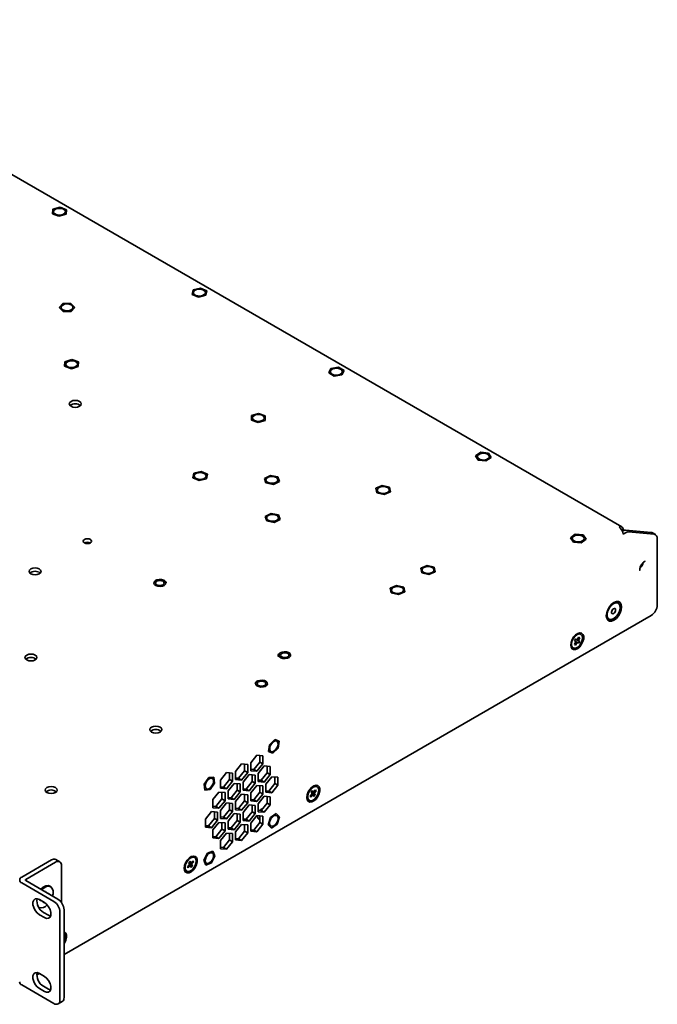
# Model space of a CAD drawing. Header units: millimetres. Extents: x 6 to 589, y 7 to 403.
# Tile 16 of 16: x 495 to 570, y 288 to 403. Entities that reach past the tile are written whole.
import ezdxf

# ---------------------------------------------------------------- set-up
doc = ezdxf.new("R2010")
doc.units = ezdxf.units.MM

msp = doc.modelspace()

# ---------------------------------------------------------------- linework, layer by layer
at = {"color": 7, "linetype": 'Continuous', "lineweight": 35}
for p, q in [((565.3817, 343.3675), (462.6156, 402.6932)), ((498.7289, 379.9956), (498.792, 380.5276)), ((498.792, 380.5276), (499.6217, 380.7621)), ((498.8602, 380.23), (498.8602, 380.2294)), ((499.6217, 380.7621), (500.3883, 380.4645)), ((500.2569, 380.2294), (500.2569, 380.23)), ((500.3883, 380.4645), (500.3251, 379.9325)), ((500.3883, 380.4645), (500.3883, 380.4638)), ((499.4954, 379.698), (498.7289, 379.9956)), ((498.7289, 379.9956), (498.7289, 379.9949)), ((500.3251, 379.9325), (499.4954, 379.698)), ((499.4954, 379.698), (499.4954, 379.6973)), ((500.3251, 379.9325), (500.3251, 379.9318)), ((515.0922, 370.5613), (515.198, 371.0911)), ((515.198, 371.0911), (516.0457, 371.3031)), ((516.0457, 371.3031), (516.7875, 370.9853)), ((516.7875, 370.9853), (516.6817, 370.4555)), ((516.7875, 370.9853), (516.7875, 370.9846)), ((515.8341, 370.2435), (515.0922, 370.5613)), ((515.0922, 370.5613), (515.0922, 370.5606)), ((515.2415, 370.7733), (515.2415, 370.7726)), ((516.6817, 370.4555), (515.8341, 370.2435)), ((515.8341, 370.2435), (515.8341, 370.2429)), ((516.6382, 370.7726), (516.6382, 370.7733)), ((516.6817, 370.4555), (516.6817, 370.4548)), ((499.5188, 369.0292), (499.9667, 369.4956)), ((499.9946, 368.572), (499.5188, 369.0292)), ((499.5188, 369.0292), (499.5188, 369.0285)), ((499.7441, 369.0384), (499.7441, 369.0378)), ((499.9667, 369.4956), (500.8903, 369.5048)), ((500.9182, 368.5813), (499.9946, 368.572)), ((499.9946, 368.572), (499.9946, 368.5714)), ((500.8903, 369.5048), (501.3661, 369.0477)), ((501.3661, 369.0477), (500.9182, 368.5813)), ((500.9182, 368.5813), (500.9182, 368.5806)), ((501.1408, 369.0378), (501.1408, 369.0384)), ((501.3661, 369.0477), (501.3661, 369.047)), ((500.1844, 362.6831), (500.9956, 362.9382)), ((500.9956, 362.9382), (501.7839, 362.6603)), ((500.1616, 362.15), (500.1844, 362.6831)), ((500.95, 361.872), (500.1616, 362.15)), ((500.1616, 362.15), (500.1616, 362.1493)), ((500.2744, 362.4051), (500.2744, 362.4044)), ((501.7611, 362.1272), (500.95, 361.872)), ((500.95, 361.872), (500.95, 361.8713)), ((501.6711, 362.4044), (501.6711, 362.4051)), ((501.7839, 362.6603), (501.7611, 362.1272)), ((501.7611, 362.1272), (501.7611, 362.1265)), ((501.7839, 362.6603), (501.7839, 362.6596)), ((531.0746, 361.3844), (531.3166, 361.899)), ((531.3166, 361.899), (532.2096, 362.0353)), ((532.2096, 362.0353), (532.8607, 361.657)), ((532.8607, 361.657), (532.6187, 361.1424)), ((532.8607, 361.657), (532.8607, 361.6563)), ((531.7256, 361.006), (531.0746, 361.3844)), ((531.0746, 361.3844), (531.0746, 361.3837)), ((531.2693, 361.5207), (531.2693, 361.52)), ((532.6187, 361.1424), (531.7256, 361.006)), ((531.7256, 361.006), (531.7256, 361.0053)), ((532.6187, 361.1424), (532.6187, 361.1417)), ((532.666, 361.52), (532.666, 361.5207)), ((522.0214, 355.8586), (522.0476, 356.3916)), ((522.0476, 356.3916), (522.8604, 356.645)), ((522.1358, 356.112), (522.1358, 356.1113)), ((522.8604, 356.645), (523.647, 356.3654)), ((523.5325, 356.1113), (523.5325, 356.112)), ((523.647, 356.3654), (523.6207, 355.8323)), ((523.647, 356.3654), (523.647, 356.3647)), ((522.8079, 355.5789), (522.0214, 355.8586)), ((522.0214, 355.8586), (522.0214, 355.8579)), ((523.6207, 355.8323), (522.8079, 355.5789)), ((522.8079, 355.5789), (522.8079, 355.5782)), ((523.6207, 355.8323), (523.6207, 355.8316)), ((548.2703, 351.6984), (548.8882, 352.0948)), ((548.556, 351.1913), (548.2703, 351.6984)), ((548.2703, 351.6984), (548.2703, 351.6977)), ((548.4908, 351.6707), (548.4756, 351.587)), ((548.4756, 351.5877), (548.4756, 351.587)), ((548.8882, 352.0948), (549.7918, 351.9841)), ((550.0775, 351.477), (549.4596, 351.0806)), ((549.7918, 351.9841), (550.0775, 351.477)), ((549.8722, 351.587), (549.8722, 351.5877)), ((550.0775, 351.477), (550.0775, 351.4763)), ((548.556, 351.1913), (548.556, 351.1906)), ((549.4596, 351.0806), (548.556, 351.1913)), ((549.4596, 351.0806), (549.4596, 351.0799)), ((515.1698, 349.1169), (515.2881, 349.6458)), ((515.9041, 348.7933), (515.1698, 349.1169)), ((515.1698, 349.1169), (515.1698, 349.1162)), ((515.2881, 349.6458), (516.1407, 349.8511)), ((515.324, 349.3222), (515.324, 349.3215)), ((516.7566, 348.9986), (515.9041, 348.7933)), ((516.1407, 349.8511), (516.8749, 349.5275)), ((516.7207, 349.3215), (516.7207, 349.3222)), ((516.8749, 349.5275), (516.7566, 348.9986)), ((516.7566, 348.9986), (516.7566, 348.9979)), ((516.8749, 349.5275), (516.8749, 349.5268)), ((523.5527, 349.0416), (524.2517, 349.3902)), ((523.7261, 348.5178), (523.5527, 349.0416)), ((523.5527, 349.0416), (523.5527, 349.0409)), ((524.2517, 349.3902), (525.1242, 349.215)), ((525.1242, 349.215), (525.2976, 348.6912)), ((515.9041, 348.7933), (515.9041, 348.7926)), ((524.5986, 348.3426), (523.7261, 348.5178)), ((523.7261, 348.5178), (523.7261, 348.5171)), ((523.7268, 348.8664), (523.7268, 348.8657)), ((525.2976, 348.6912), (524.5986, 348.3426)), ((524.5986, 348.3426), (524.5986, 348.3419)), ((525.1235, 348.8657), (525.1235, 348.8664)), ((525.2976, 348.6912), (525.2976, 348.6905)), ((536.5964, 347.8828), (537.3326, 348.2049)), ((536.7115, 347.3537), (536.5964, 347.8828)), ((536.5964, 347.8828), (536.5964, 347.8821)), ((537.3326, 348.2049), (538.1839, 347.9979)), ((538.1839, 347.9979), (538.299, 347.4687)), ((537.5628, 347.1466), (536.7115, 347.3537)), ((536.7115, 347.3537), (536.7115, 347.353)), ((536.7494, 347.6758), (536.7494, 347.6751)), ((538.299, 347.4687), (537.5628, 347.1466)), ((537.5628, 347.1466), (537.5628, 347.146)), ((538.146, 347.6751), (538.146, 347.6758)), ((538.299, 347.4687), (538.299, 347.468)), ((523.6352, 344.5989), (524.3342, 344.9475)), ((523.8086, 344.0752), (523.6352, 344.5989)), ((523.6352, 344.5989), (523.6352, 344.5983)), ((523.8093, 344.4237), (523.8093, 344.4231)), ((524.3342, 344.9475), (525.2067, 344.7723)), ((525.206, 344.4231), (525.206, 344.4237)), ((525.2067, 344.7723), (525.3801, 344.2485)), ((524.6811, 343.8999), (523.8086, 344.0752)), ((523.8086, 344.0752), (523.8086, 344.0745)), ((525.3801, 344.2485), (524.6811, 343.8999)), ((524.6811, 343.8999), (524.6811, 343.8993)), ((525.3801, 344.2485), (525.3801, 344.2478)), ((559.3614, 342.0857), (559.9342, 342.5041)), ((559.7027, 341.5901), (559.3614, 342.0857)), ((559.3614, 342.0857), (559.3614, 342.085)), ((559.9342, 342.5041), (560.8482, 342.4269)), ((560.8482, 342.4269), (561.1895, 341.9314)), ((565.3818, 342.9826), (565.5198, 343.0623)), ((565.4153, 342.9203), (565.5906, 343.0215)), ((565.4355, 342.8775), (565.4482, 342.8849)), ((565.5906, 343.0215), (565.5198, 343.0623)), ((565.5198, 342.518), (565.8018, 342.6808)), ((565.5906, 343.0215), (565.5906, 342.9503)), ((565.8018, 342.9796), (568.8197, 342.7097)), ((566.1553, 342.7755), (569.1732, 342.5056)), ((569.3196, 342.4604), (568.9661, 342.6645)), ((559.5771, 342.0085), (559.5771, 342.0078)), ((560.6168, 341.513), (559.7027, 341.5901)), ((559.7027, 341.5901), (559.7027, 341.5894)), ((561.1895, 341.9314), (560.6168, 341.513)), ((560.6168, 341.513), (560.6168, 341.5123)), ((560.9738, 342.0078), (560.9738, 342.0085)), ((561.1895, 341.9314), (561.1895, 341.9307)), ((569.5268, 342.0026), (569.5268, 334.2434)), ((541.8421, 338.5299), (542.5804, 338.8505)), ((542.5804, 338.8505), (543.4304, 338.6416)), ((543.4304, 338.6416), (543.5421, 338.1122)), ((541.9538, 338.0006), (541.8421, 338.5299)), ((541.8421, 338.5299), (541.8421, 338.5292)), ((542.8038, 337.7917), (541.9538, 338.0006)), ((541.9538, 338.0006), (541.9538, 337.9999)), ((541.9937, 338.3211), (541.9937, 338.3204)), ((543.5421, 338.1122), (542.8038, 337.7917)), ((542.8038, 337.7917), (542.8038, 337.791)), ((543.3904, 338.3204), (543.3904, 338.3211)), ((543.5421, 338.1122), (543.5421, 338.1116)), ((538.2712, 336.1964), (539.0095, 336.5169)), ((539.0095, 336.5169), (539.8595, 336.308)), ((539.8595, 336.308), (539.9712, 335.7787)), ((538.3829, 335.667), (538.2712, 336.1964)), ((538.2712, 336.1964), (538.2712, 336.1957)), ((539.2329, 335.4582), (538.3829, 335.667)), ((538.3829, 335.667), (538.3829, 335.6663)), ((538.4229, 335.9875), (538.4229, 335.9868)), ((539.9712, 335.7787), (539.2329, 335.4582)), ((539.2329, 335.4582), (539.2329, 335.4575)), ((539.8195, 335.9868), (539.8195, 335.9875)), ((539.9712, 335.7787), (539.9712, 335.778)), ((564.9537, 334.4608), (564.9259, 334.4768)), ((500.0889, 293.3412), (568.8197, 333.0186)), ((563.8427, 332.6004), (563.8704, 332.5843)), ((560.5923, 330.7989), (560.4981, 330.8533)), ((559.8208, 329.6097), (559.9737, 329.8716)), ((559.9432, 329.5367), (559.8208, 329.6097)), ((559.8239, 330.0464), (559.9483, 330.2595)), ((559.9743, 329.9567), (559.8239, 330.0464)), ((559.9432, 329.5367), (559.8637, 329.683)), ((560.096, 329.7986), (559.9432, 329.5367)), ((560.4442, 329.9636), (559.9452, 330.2542)), ((559.9483, 330.2595), (560.0987, 330.1697)), ((560.3198, 329.7506), (560.1694, 329.8403)), ((560.1721, 330.2114), (560.3249, 330.4733)), ((560.4473, 330.4004), (560.2801, 330.3964)), ((560.2938, 330.0533), (560.4442, 329.9636)), ((560.4473, 330.4004), (560.2944, 330.1384)), ((560.4442, 329.9636), (560.3198, 329.7506)), ((560.3249, 330.4733), (560.4473, 330.4004)), ((559.5815, 329.2656), (559.6758, 329.2111)), ((524.0364, 317.0851), (524.1484, 317.8928)), ((524.1484, 317.8928), (524.1478, 317.8932)), ((524.1484, 317.8928), (524.7617, 318.5064)), ((524.7617, 318.5064), (524.7611, 318.5068)), ((524.7617, 318.5064), (525.263, 318.3123)), ((524.9988, 318.3035), (524.9982, 318.3038)), ((525.263, 318.3123), (525.151, 317.5045)), ((525.263, 318.3123), (525.2624, 318.3126)), ((524.0364, 317.0851), (524.0358, 317.0854)), ((524.5377, 316.8909), (524.0364, 317.0851)), ((524.2999, 317.0942), (524.3005, 317.0939)), ((525.151, 317.5045), (524.5377, 316.8909)), ((520.8778, 315.6456), (520.1707, 314.766)), ((521.5849, 315.5824), (520.8778, 315.6456)), ((521.2314, 315.614), (521.2314, 314.8436)), ((521.5849, 314.6395), (521.5849, 315.5824)), ((522.6456, 316.6661), (521.9385, 315.7865)), ((521.9385, 315.7865), (521.9385, 314.8436)), ((522.9992, 315.8641), (522.2921, 314.9845)), ((523.3527, 316.6029), (522.6456, 316.6661)), ((522.6456, 314.7804), (523.3527, 315.66)), ((522.9992, 316.6345), (522.9992, 315.8641)), ((523.3527, 315.66), (522.9992, 315.8641)), ((523.3527, 315.66), (523.3527, 316.6029)), ((519.1101, 314.6251), (518.403, 313.7455)), ((519.8172, 314.5619), (519.1101, 314.6251)), ((519.4636, 314.5935), (519.4636, 313.8231)), ((519.8172, 313.619), (519.8172, 314.5619)), ((520.1707, 314.766), (520.1707, 313.8231)), ((521.2314, 314.8436), (520.5243, 313.964)), ((520.8778, 313.7599), (521.5849, 314.6395)), ((521.5849, 314.6395), (521.2314, 314.8436)), ((522.2921, 314.9845), (521.9385, 315.0161)), ((521.9385, 314.8436), (522.6456, 314.7804)), ((522.6456, 314.7804), (522.2921, 314.9845)), ((523.5295, 315.4085), (522.8224, 314.5289)), ((522.8224, 314.5289), (522.8224, 313.586)), ((523.883, 314.6065), (523.1759, 313.7269)), ((524.2366, 315.3453), (523.5295, 315.4085)), ((523.5295, 313.5228), (524.2366, 314.4024)), ((523.883, 315.3769), (523.883, 314.6065)), ((524.2366, 314.4024), (523.883, 314.6065)), ((524.2366, 314.4024), (524.2366, 315.3453)), ((516.5041, 313.2861), (516.5035, 313.2865)), ((516.5041, 313.2861), (517.023, 314.0439)), ((516.5883, 312.5868), (516.5041, 313.2861)), ((517.023, 314.0439), (517.0224, 314.0442)), ((517.023, 314.0439), (517.6261, 314.1022)), ((517.7103, 313.4028), (517.1914, 312.6451)), ((517.4563, 313.9493), (517.4557, 313.9496)), ((517.6261, 314.1022), (517.6255, 314.1026)), ((517.6261, 314.1022), (517.7103, 313.4028)), ((518.403, 313.7455), (518.403, 312.8026)), ((519.4636, 313.8231), (518.7565, 312.9435)), ((519.1101, 312.7394), (519.8172, 313.619)), ((519.994, 313.3675), (519.2868, 312.4879)), ((519.8172, 313.619), (519.4636, 313.8231)), ((520.7011, 313.3043), (519.994, 313.3675)), ((520.5243, 313.964), (520.1707, 313.9956)), ((520.1707, 313.8231), (520.8778, 313.7599)), ((520.3475, 313.3359), (520.3475, 312.5655)), ((520.8778, 313.7599), (520.5243, 313.964)), ((520.7011, 312.3614), (520.7011, 313.3043)), ((521.7617, 314.388), (521.0546, 313.5084)), ((521.0546, 313.5084), (521.0546, 312.5655)), ((522.1153, 313.586), (521.4082, 312.7064)), ((522.4688, 314.3248), (521.7617, 314.388)), ((521.7617, 312.5023), (522.4688, 313.3819)), ((522.1153, 314.3564), (522.1153, 313.586)), ((522.4688, 313.3819), (522.1153, 313.586)), ((522.4688, 313.3819), (522.4688, 314.3248)), ((523.1759, 313.7269), (522.8224, 313.7585)), ((522.8224, 313.586), (523.5295, 313.5228)), ((523.5295, 313.5228), (523.1759, 313.7269)), ((524.4134, 314.1509), (523.7063, 313.2713)), ((523.7063, 313.2713), (523.7063, 312.3284)), ((524.7669, 313.3489), (524.0598, 312.4693)), ((525.1205, 314.0877), (524.4134, 314.1509)), ((524.7669, 314.1193), (524.7669, 313.3489)), ((525.1205, 313.1448), (524.7669, 313.3489)), ((525.1205, 313.1448), (525.1205, 314.0877)), ((516.5883, 312.5868), (516.5877, 312.5871)), ((517.1914, 312.6451), (516.5883, 312.5868)), ((516.7575, 312.74), (516.7581, 312.7397)), ((518.2262, 312.347), (517.5191, 311.4674)), ((518.9333, 312.2838), (518.2262, 312.347)), ((518.7565, 312.9435), (518.403, 312.9751)), ((518.403, 312.8026), (519.1101, 312.7394)), ((518.5797, 312.3154), (518.5797, 311.545)), ((519.1101, 312.7394), (518.7565, 312.9435)), ((518.9333, 311.3409), (518.9333, 312.2838)), ((519.2868, 312.4879), (519.2868, 311.545)), ((520.3475, 312.5655), (519.6404, 311.6859)), ((519.994, 311.4818), (520.7011, 312.3614)), ((520.8778, 312.1099), (520.1707, 311.2303)), ((520.7011, 312.3614), (520.3475, 312.5655)), ((521.5849, 312.0467), (520.8778, 312.1099)), ((521.4082, 312.7064), (521.0546, 312.738)), ((521.0546, 312.5655), (521.7617, 312.5023)), ((521.7617, 312.5023), (521.4082, 312.7064)), ((522.6456, 313.1304), (521.9385, 312.2508)), ((521.9385, 312.2508), (521.9385, 311.3079)), ((522.9992, 312.3284), (522.2921, 311.4488)), ((523.3527, 313.0672), (522.6456, 313.1304)), ((522.6456, 311.2447), (523.3527, 312.1243)), ((522.9992, 313.0988), (522.9992, 312.3284)), ((523.3527, 312.1243), (522.9992, 312.3284)), ((523.3527, 312.1243), (523.3527, 313.0672)), ((524.0598, 312.4693), (523.7063, 312.5009)), ((523.7063, 312.3284), (524.4134, 312.2652)), ((524.4134, 312.2652), (524.0598, 312.4693)), ((524.4134, 312.2652), (525.1205, 313.1448)), ((528.9041, 311.8729), (529.0933, 312.0988)), ((529.0136, 312.3523), (529.1675, 312.536)), ((529.1146, 312.1922), (529.0136, 312.3523)), ((529.5005, 312.0079), (529.0289, 312.3706)), ((529.1675, 312.536), (529.2685, 312.3758)), ((529.3387, 312.3917), (529.5279, 312.6176)), ((529.3995, 312.1681), (529.5005, 312.0079)), ((529.61, 312.4873), (529.4208, 312.2615)), ((529.61, 312.4873), (529.4244, 312.494)), ((529.5279, 312.6176), (529.61, 312.4873)), ((529.7153, 312.974), (529.6211, 313.0284)), ((517.5191, 311.4674), (517.5191, 310.5245)), ((518.5797, 311.545), (517.8726, 310.6654)), ((518.2262, 310.4613), (518.9333, 311.3409)), ((519.1101, 311.0894), (518.403, 310.2097)), ((518.9333, 311.3409), (518.5797, 311.545)), ((519.8172, 311.0262), (519.1101, 311.0894)), ((519.6404, 311.6859), (519.2868, 311.7175)), ((519.2868, 311.545), (519.994, 311.4818)), ((519.4636, 311.0578), (519.4636, 310.2874)), ((519.994, 311.4818), (519.6404, 311.6859)), ((519.8172, 310.0833), (519.8172, 311.0262)), ((520.1707, 311.2303), (520.1707, 310.2874)), ((521.2314, 311.3079), (520.5243, 310.4283)), ((520.8778, 310.2242), (521.5849, 311.1038)), ((521.2314, 312.0783), (521.2314, 311.3079)), ((521.5849, 311.1038), (521.2314, 311.3079)), ((521.5849, 311.1038), (521.5849, 312.0467)), ((522.2921, 311.4488), (521.9385, 311.4804)), ((521.9385, 311.3079), (522.6456, 311.2447)), ((522.6456, 311.2447), (522.2921, 311.4488)), ((523.5295, 311.8728), (522.8224, 310.9932)), ((522.8224, 310.9932), (522.8224, 310.0503)), ((523.883, 311.0708), (523.1759, 310.1912)), ((524.2366, 311.8096), (523.5295, 311.8728)), ((523.883, 311.8412), (523.883, 311.0708)), ((524.2366, 310.8667), (523.883, 311.0708)), ((524.2366, 310.8667), (524.2366, 311.8096)), ((528.7045, 311.4407), (528.7988, 311.3862)), ((528.9862, 311.7427), (528.9041, 311.8729)), ((528.9862, 311.7427), (528.914, 311.8848)), ((529.1754, 311.9685), (528.9862, 311.7427)), ((529.3466, 311.8242), (529.2456, 311.9844)), ((529.5005, 312.0079), (529.3466, 311.8242)), ((517.3423, 310.0689), (516.6352, 309.1892)), ((518.0494, 310.0056), (517.3423, 310.0689)), ((517.8726, 310.6654), (517.5191, 310.697)), ((517.5191, 310.5245), (518.2262, 310.4613)), ((517.6959, 310.0373), (517.6959, 309.2669)), ((518.2262, 310.4613), (517.8726, 310.6654)), ((518.0494, 309.0628), (518.0494, 310.0056)), ((518.403, 310.2097), (518.403, 309.2669)), ((519.4636, 310.2874), (518.7565, 309.4078)), ((519.1101, 309.2037), (519.8172, 310.0833)), ((519.994, 309.8318), (519.2868, 308.9521)), ((519.8172, 310.0833), (519.4636, 310.2874)), ((520.7011, 309.7685), (519.994, 309.8318)), ((520.5243, 310.4283), (520.1707, 310.4599)), ((520.1707, 310.2874), (520.8778, 310.2242)), ((520.3475, 309.8002), (520.3475, 309.0298)), ((520.8778, 310.2242), (520.5243, 310.4283)), ((521.7617, 310.8523), (521.0546, 309.9727)), ((521.0546, 309.9727), (521.0546, 309.0298)), ((522.1153, 310.0503), (521.4082, 309.1707)), ((522.4688, 310.7891), (521.7617, 310.8523)), ((521.7617, 308.9666), (522.4688, 309.8462)), ((522.1153, 310.8207), (522.1153, 310.0503)), ((522.4688, 309.8462), (522.1153, 310.0503)), ((522.4688, 309.8462), (522.4688, 310.7891)), ((523.1759, 310.1912), (522.8224, 310.2228)), ((522.8224, 310.0503), (523.5295, 309.9871)), ((523.5295, 309.9871), (523.1759, 310.1912)), ((523.5295, 309.9871), (524.2366, 310.8667)), ((524.2654, 309.377), (524.9149, 309.8313)), ((524.9149, 309.8313), (524.9143, 309.8317)), ((524.9149, 309.8313), (525.2992, 309.4432)), ((516.6352, 309.1892), (516.6352, 308.2464)), ((517.6959, 309.2669), (516.9888, 308.3873)), ((517.3423, 308.1832), (518.0494, 309.0628)), ((518.2262, 308.8113), (517.5191, 307.9316)), ((518.0494, 309.0628), (517.6959, 309.2669)), ((518.9333, 308.748), (518.2262, 308.8113)), ((518.7565, 309.4078), (518.403, 309.4394)), ((518.403, 309.2669), (519.1101, 309.2037)), ((518.5797, 308.7797), (518.5797, 308.0093)), ((519.1101, 309.2037), (518.7565, 309.4078)), ((518.9333, 307.8052), (518.9333, 308.748)), ((519.2868, 308.9521), (519.2868, 308.0093)), ((520.3475, 309.0298), (519.6404, 308.1502)), ((519.994, 307.9461), (520.7011, 308.8257)), ((520.7011, 308.8257), (520.3475, 309.0298)), ((520.7011, 308.8257), (520.7011, 309.7685)), ((521.4082, 309.1707), (521.0546, 309.2023)), ((521.0546, 309.0298), (521.7617, 308.9666)), ((521.7617, 308.9666), (521.4082, 309.1707)), ((522.6456, 309.5947), (521.9385, 308.715)), ((521.9385, 308.715), (521.9385, 307.7722)), ((522.9992, 308.7927), (522.2921, 307.9131)), ((523.3527, 309.5315), (522.6456, 309.5947)), ((522.8863, 309.2005), (522.9992, 309.1354)), ((522.9992, 309.5631), (522.9992, 308.7927)), ((523.3527, 308.5886), (522.9992, 308.7927)), ((523.3527, 308.5886), (523.3527, 309.5315)), ((524.0001, 308.5345), (524.2654, 309.377)), ((524.2654, 309.377), (524.2648, 309.3773)), ((524.9988, 309.5937), (524.9982, 309.594)), ((525.2992, 309.4432), (525.034, 308.6008)), ((516.9888, 308.3873), (516.6352, 308.4189)), ((516.6352, 308.2464), (517.3423, 308.1832)), ((517.3423, 308.1832), (516.9888, 308.3873)), ((517.5191, 307.9316), (517.5191, 306.9888)), ((518.5797, 308.0093), (517.8726, 307.1296)), ((518.2262, 306.9255), (518.9333, 307.8052)), ((519.1101, 307.5537), (518.403, 306.674)), ((518.9333, 307.8052), (518.5797, 308.0093)), ((519.8172, 307.4904), (519.1101, 307.5537)), ((519.6404, 308.1502), (519.2868, 308.1818)), ((519.2868, 308.0093), (519.994, 307.9461)), ((519.4636, 307.522), (519.4636, 306.7517)), ((519.994, 307.9461), (519.6404, 308.1502)), ((520.8778, 308.5742), (520.1707, 307.6945)), ((520.1707, 307.6945), (520.1707, 306.7517)), ((521.2314, 307.7722), (520.5243, 306.8925)), ((521.5849, 308.5109), (520.8778, 308.5742)), ((520.8778, 306.6884), (521.5849, 307.5681)), ((521.2314, 308.5426), (521.2314, 307.7722)), ((521.5849, 307.5681), (521.2314, 307.7722)), ((521.5849, 307.5681), (521.5849, 308.5109)), ((522.2921, 307.9131), (521.9385, 307.9447)), ((521.9385, 307.7722), (522.6456, 307.709)), ((522.6456, 307.709), (522.2921, 307.9131)), ((522.6456, 307.709), (523.3527, 308.5886)), ((524.0001, 308.5345), (523.9995, 308.5349)), ((524.3844, 308.1465), (524.0001, 308.5345)), ((524.2999, 308.3844), (524.3005, 308.3841)), ((524.3844, 308.1465), (524.3838, 308.1468)), ((525.034, 308.6008), (524.3844, 308.1465)), ((517.8726, 307.1296), (517.5191, 307.1613)), ((517.5191, 306.9888), (518.2262, 306.9255)), ((518.2262, 306.9255), (517.8726, 307.1296)), ((518.403, 306.674), (518.403, 305.7312)), ((519.4636, 306.7517), (518.7565, 305.872)), ((519.1101, 305.6679), (519.8172, 306.5476)), ((519.8172, 306.5476), (519.4636, 306.7517)), ((519.8172, 306.5476), (519.8172, 307.4904)), ((520.5243, 306.8925), (520.1707, 306.9242)), ((520.1707, 306.7517), (520.8778, 306.6884)), ((520.8778, 306.6884), (520.5243, 306.8925)), ((516.4615, 304.376), (516.8699, 305.2005)), ((516.8699, 305.2005), (516.8693, 305.2008)), ((516.8699, 305.2005), (517.5156, 305.4592)), ((517.4563, 305.2395), (517.4557, 305.2399)), ((517.5156, 305.4592), (517.515, 305.4595)), ((517.5156, 305.4592), (517.7529, 304.8934)), ((518.7565, 305.872), (518.403, 305.9037)), ((518.403, 305.7312), (519.1101, 305.6679)), ((519.1101, 305.6679), (518.7565, 305.872)), ((495.1392, 302.4052), (498.6275, 304.4191)), ((495.6106, 302.1331), (499.0989, 304.1469)), ((499.5989, 304.1964), (499.1275, 304.4686)), ((514.6857, 304.1058), (514.8465, 304.2766)), ((514.7686, 303.9253), (514.6857, 304.1058)), ((514.8465, 304.2766), (514.9294, 304.096)), ((514.9974, 304.1031), (515.1951, 304.3131)), ((515.2626, 304.1662), (515.0648, 303.9563)), ((515.2626, 304.1662), (515.068, 304.1781)), ((515.1951, 304.3131), (515.2626, 304.1662)), ((515.3611, 304.6874), (515.2668, 304.7419)), ((516.4615, 304.376), (516.4609, 304.3764)), ((516.6988, 303.8103), (516.4615, 304.376)), ((517.3445, 304.0689), (516.6988, 303.8103)), ((517.7529, 304.8934), (517.3445, 304.0689)), ((499.8061, 303.7386), (499.8061, 299.4117)), ((514.3502, 303.1541), (514.4445, 303.0997)), ((514.543, 303.6209), (514.7408, 303.8308)), ((514.6104, 303.4741), (514.543, 303.6209)), ((514.8082, 303.684), (514.6104, 303.4741)), ((515.1199, 303.6813), (514.7316, 304.0059)), ((514.959, 303.5106), (514.8761, 303.6911)), ((515.1199, 303.6813), (514.959, 303.5106)), ((515.037, 303.8618), (515.1199, 303.6813)), ((516.6988, 303.8103), (516.6982, 303.8106)), ((516.7575, 304.0303), (516.7581, 304.0299)), ((499.3818, 299.82), (495.6106, 301.997)), ((498.9104, 299.5478), (495.1392, 301.7249)), ((497.8736, 300.6906), (497.9472, 300.7331)), ((497.9472, 300.7331), (497.9473, 300.6481)), ((498.5261, 301.2768), (498.4082, 301.3448)), ((497.7908, 299.4388), (497.2015, 299.779)), ((497.3077, 299.6245), (497.3076, 299.7178)), ((497.3884, 299.6712), (497.3077, 299.6245)), ((497.7051, 299.3956), (497.705, 299.4884)), ((497.7854, 299.442), (497.7051, 299.3956)), ((498.2706, 300.4614), (498.3446, 300.5042)), ((498.3446, 300.5042), (498.3447, 300.4187)), ((497.2087, 298.8144), (497.1482, 298.825)), ((497.673, 298.282), (498.2622, 297.9418)), ((499.6175, 298.3231), (499.6175, 288.0347)), ((500.0889, 298.5952), (500.0889, 288.3068)), ((497.2015, 298.0098), (497.7908, 297.6697)), ((498.2622, 297.9418), (498.5142, 297.8456)), ((496.9069, 290.96), (497.2078, 291.1337)), ((497.7908, 290.7971), (497.2015, 291.1373)), ((498.9104, 287.6263), (495.1392, 289.8034)), ((497.2015, 289.3681), (497.7908, 289.0279)), ((497.673, 289.6402), (498.2622, 289.3001)), ((498.2622, 289.3001), (498.5142, 289.2038)), ((499.4103, 287.5768), (499.8818, 287.8489))]:
    msp.add_line(p, q, dxfattribs=at)
at = {"color": 7, "linetype": 'Continuous', "lineweight": 35, "flags": 128}
for points in [[(500.2569, 380.2294), (500.2439, 380.3068), (500.1404, 380.4523), (499.9483, 380.5639), (499.6968, 380.6245), (499.4243, 380.625), (499.1723, 380.5652), (498.9791, 380.4543), (498.8741, 380.3092), (498.8602, 380.2294)], [(500.1381, 380.0051), (500.2431, 380.1502), (500.2439, 380.3075), (500.1404, 380.453), (499.9483, 380.5646), (499.6968, 380.6252), (499.4243, 380.6257), (499.1723, 380.5659), (498.9791, 380.455), (498.8741, 380.3099), (498.8733, 380.1526), (498.9768, 380.0071), (499.1689, 379.8955), (499.4203, 379.8349), (499.6928, 379.8344), (499.9448, 379.8942), (500.1381, 380.0051)], [(515.3791, 371.0129), (515.2625, 370.8707), (515.2415, 370.7726)], [(515.3791, 371.0135), (515.2625, 370.8714), (515.2491, 370.7143), (515.3408, 370.5661), (515.5237, 370.4496), (515.77, 370.3823), (516.0422, 370.3745), (516.2987, 370.4275), (516.5007, 370.5331), (516.6172, 370.6753), (516.6307, 370.8324), (516.5389, 370.9805), (516.356, 371.0971), (516.1097, 371.1643), (515.8376, 371.1721), (515.581, 371.1192), (515.3791, 371.0135)], [(516.6382, 370.7726), (516.6307, 370.8317), (516.5389, 370.9798), (516.356, 371.0964), (516.1097, 371.1637), (515.8376, 371.1714), (515.581, 371.1185), (515.3791, 371.0129)], [(499.7442, 369.0314), (499.802, 368.8777), (499.9573, 368.7485), (500.1865, 368.6634), (500.4546, 368.6354), (500.7209, 368.6687), (500.9448, 368.7584), (501.0922, 368.8907), (501.1407, 369.0455), (501.0829, 369.1992), (500.9276, 369.3284), (500.6984, 369.4135), (500.4303, 369.4415), (500.164, 369.4082), (499.9401, 369.3185), (499.7927, 369.1862), (499.7442, 369.0314)], [(501.1408, 369.0378), (501.1407, 369.0448), (501.0829, 369.1985), (500.9276, 369.3277), (500.6984, 369.4128), (500.4303, 369.4408), (500.164, 369.4075), (499.9401, 369.3178), (499.7927, 369.1855), (499.7442, 369.0307), (499.7442, 369.0307)], [(500.3768, 362.6153), (500.2829, 362.4676), (500.294, 362.3104), (500.4084, 362.1677), (500.6088, 362.0611), (500.8646, 362.0069), (501.1368, 362.0133), (501.3841, 362.0793), (501.5687, 362.195), (501.6627, 362.3427), (501.6516, 362.4998), (501.5371, 362.6426), (501.3368, 362.7492), (501.081, 362.8034), (500.8088, 362.797), (500.5615, 362.7309), (500.3768, 362.6153)], [(501.6711, 362.4044), (501.6516, 362.4991), (501.5371, 362.6419), (501.3368, 362.7485), (501.081, 362.8027), (500.8088, 362.7963), (500.5615, 362.7302), (500.3768, 362.6146)], [(500.3768, 362.6146), (500.2829, 362.4669), (500.2744, 362.4044)], [(532.666, 361.52), (532.6428, 361.6231), (532.523, 361.7644), (532.3188, 361.8685), (532.061, 361.9195), (531.7891, 361.9097), (531.5443, 361.8406), (531.364, 361.7227), (531.2756, 361.5739), (531.2693, 361.52)], [(531.2925, 361.4176), (531.4122, 361.2763), (531.6165, 361.1722), (531.8742, 361.1212), (532.1462, 361.1309), (532.3909, 361.2001), (532.5713, 361.318), (532.6597, 361.4668), (532.6428, 361.6238), (532.523, 361.7651), (532.3188, 361.8692), (532.061, 361.9202), (531.7891, 361.9104), (531.5443, 361.8413), (531.364, 361.7234), (531.2756, 361.5746), (531.2925, 361.4176)], [(500.9115, 358.0448), (501.1397, 358.1328), (501.4088, 358.1637), (501.678, 358.1328), (501.9062, 358.0448), (502.0586, 357.9131), (502.1122, 357.7577), (502.0586, 357.6023), (501.9062, 357.4706), (501.678, 357.3826), (501.4088, 357.3517), (501.1397, 357.3826), (500.9115, 357.4706), (500.759, 357.6023), (500.7055, 357.7577), (500.759, 357.9131), (500.9115, 358.0448)], [(523.5325, 356.1113), (523.5288, 356.1525), (523.4486, 356.3029), (523.2749, 356.424), (523.034, 356.4976), (522.7627, 356.5123), (522.5023, 356.466), (522.2925, 356.3657), (522.165, 356.2267), (522.1358, 356.1113)], [(522.2197, 355.9204), (522.3935, 355.7993), (522.6343, 355.7257), (522.9056, 355.711), (523.166, 355.7573), (523.3759, 355.8576), (523.5033, 355.9966), (523.5288, 356.1532), (523.4486, 356.3035), (523.2749, 356.4247), (523.034, 356.4983), (522.7627, 356.513), (522.5023, 356.4667), (522.2925, 356.3664), (522.165, 356.2274), (522.1395, 356.0708), (522.2197, 355.9204)], [(548.4908, 351.6714), (548.4873, 351.5141), (548.5883, 351.3681), (548.7785, 351.2554), (549.0289, 351.1934), (549.3014, 351.1914), (549.5544, 351.2497), (549.7495, 351.3595), (549.857, 351.504), (549.8605, 351.6613), (549.7594, 351.8074), (549.5693, 351.92), (549.3189, 351.9821), (549.0464, 351.9841), (548.7934, 351.9258), (548.5983, 351.816), (548.4908, 351.6714)], [(549.8722, 351.587), (549.8605, 351.6606), (549.7594, 351.8067), (549.5693, 351.9193), (549.3189, 351.9814), (549.0464, 351.9834), (548.7934, 351.9251), (548.5983, 351.8153), (548.4908, 351.6707)], [(516.1118, 349.7213), (515.84, 349.7106), (515.5959, 349.6407), (515.4167, 349.5222), (515.3298, 349.3731), (515.324, 349.3215)], [(516.1118, 349.722), (515.84, 349.7113), (515.5959, 349.6414), (515.4167, 349.5229), (515.3298, 349.3738), (515.3483, 349.2169), (515.4694, 349.076), (515.6747, 348.9726), (515.9329, 348.9224), (516.2048, 348.933), (516.4489, 349.003), (516.628, 349.1215), (516.715, 349.2706), (516.6965, 349.4275), (516.5753, 349.5684), (516.37, 349.6718), (516.1118, 349.722)], [(516.7207, 349.3215), (516.6965, 349.4268), (516.5753, 349.5677), (516.37, 349.6711), (516.1118, 349.7213)], [(525.1235, 348.8657), (525.0881, 348.9924), (524.9536, 349.1292), (524.7387, 349.2259), (524.4761, 349.2677), (524.2057, 349.2484), (523.9687, 349.1708), (523.8012, 349.0467), (523.7287, 348.8951), (523.7268, 348.8657)], [(523.8967, 348.6028), (524.1116, 348.5061), (524.3743, 348.4643), (524.6447, 348.4837), (524.8816, 348.5613), (525.0491, 348.6854), (525.1216, 348.837), (525.0881, 348.9931), (524.9536, 349.1299), (524.7387, 349.2266), (524.4761, 349.2684), (524.2057, 349.2491), (523.9687, 349.1714), (523.8012, 349.0474), (523.7287, 348.8958), (523.7622, 348.7396), (523.8967, 348.6028)], [(536.8042, 347.8323), (536.7494, 347.6782), (536.8009, 347.5237), (536.9509, 347.3924), (537.1766, 347.3043), (537.4435, 347.2726), (537.7111, 347.3024), (537.9385, 347.389), (538.0913, 347.5193), (538.146, 347.6733), (538.0945, 347.8278), (537.9445, 347.9591), (537.7188, 348.0473), (537.4519, 348.0789), (537.1844, 348.0491), (536.9569, 347.9625), (536.8042, 347.8323)], [(536.8042, 347.8316), (536.7494, 347.6775), (536.7494, 347.6751)], [(538.146, 347.6751), (538.0945, 347.8271), (537.9445, 347.9584), (537.7188, 348.0466), (537.4519, 348.0782), (537.1844, 348.0485), (536.9569, 347.9618), (536.8042, 347.8316)], [(525.0361, 344.6866), (524.8212, 344.7833), (524.5586, 344.8251), (524.2882, 344.8058), (524.0512, 344.7281), (523.8837, 344.6041), (523.8112, 344.4524), (523.8093, 344.4231)], [(525.0361, 344.6873), (524.8212, 344.784), (524.5586, 344.8258), (524.2882, 344.8065), (524.0512, 344.7288), (523.8837, 344.6048), (523.8112, 344.4531), (523.8447, 344.297), (523.9792, 344.1602), (524.1941, 344.0635), (524.4567, 344.0217), (524.7272, 344.041), (524.9641, 344.1187), (525.1316, 344.2427), (525.2041, 344.3944), (525.1706, 344.5505), (525.0361, 344.6873)], [(525.206, 344.4231), (525.1706, 344.5498), (525.0361, 344.6866)], [(560.9738, 342.0078), (560.9691, 342.0548), (560.8852, 342.2044), (560.7085, 342.3241), (560.4658, 342.3957), (560.1942, 342.4082), (559.935, 342.3598), (559.7276, 342.2578), (559.6036, 342.1177), (559.5771, 342.0078)], [(559.8425, 341.6922), (560.0851, 341.6207), (560.3567, 341.6081), (560.616, 341.6566), (560.8234, 341.7586), (560.9474, 341.8987), (560.9691, 342.0554), (560.8852, 342.2051), (560.7085, 342.3248), (560.4658, 342.3964), (560.1942, 342.4089), (559.935, 342.3605), (559.7276, 342.2585), (559.6036, 342.1184), (559.5819, 341.9616), (559.6658, 341.812), (559.8425, 341.6922)], [(568.8197, 342.7097), (568.8966, 342.6948), (568.9661, 342.6645)], [(502.4695, 341.9058), (502.6317, 341.9684), (502.823, 341.9903), (503.0144, 341.9684), (503.1766, 341.9058), (503.285, 341.8122), (503.323, 341.7017), (503.285, 341.5912), (503.1766, 341.4976), (503.0144, 341.435), (502.823, 341.413), (502.6317, 341.435), (502.4695, 341.4976), (502.3611, 341.5912), (502.323, 341.7017), (502.3611, 341.8122), (502.4695, 341.9058)], [(542.0495, 338.479), (541.9938, 338.325), (542.0443, 338.1704), (542.1935, 338.0388), (542.4186, 337.9502), (542.6853, 337.918), (542.953, 337.9472), (543.1811, 338.0333), (543.3346, 338.1632), (543.3904, 338.3172), (543.3398, 338.4717), (543.1906, 338.6034), (542.9656, 338.692), (542.6989, 338.7242), (542.4311, 338.695), (542.2031, 338.6089), (542.0495, 338.479)], [(543.3904, 338.3204), (543.3398, 338.4711), (543.1906, 338.6027), (542.9656, 338.6913), (542.6989, 338.7235), (542.4311, 338.6943), (542.2031, 338.6082), (542.0495, 338.4783)], [(496.1975, 338.451), (496.4256, 338.539), (496.6948, 338.5699), (496.9639, 338.539), (497.1921, 338.451), (497.3446, 338.3193), (497.3981, 338.1639), (497.3446, 338.0085), (497.1921, 337.8768), (496.9639, 337.7888), (496.6948, 337.7579), (496.4256, 337.7888), (496.1975, 337.8768), (496.045, 338.0085), (495.9915, 338.1639), (496.045, 338.3193), (496.1975, 338.451)], [(542.0495, 338.4783), (541.9938, 338.3243), (541.9937, 338.3204)], [(512.0035, 336.8199), (511.9396, 336.9722), (511.7795, 337.0988), (511.5477, 337.1804), (511.2794, 337.2046), (511.0156, 337.1677), (510.7963, 337.0752), (510.655, 336.9414), (510.6131, 336.7866), (510.6771, 336.6342), (510.8372, 336.5077), (511.069, 336.4261), (511.3372, 336.4019), (511.6011, 336.4388), (511.8204, 336.5312), (511.9617, 336.6651), (512.0035, 336.8199)], [(510.9548, 337.0073), (511.117, 337.0699), (511.3083, 337.0919), (511.4997, 337.0699), (511.6619, 337.0073), (511.7703, 336.9137), (511.8083, 336.8032), (511.7703, 336.6928), (511.6619, 336.5991), (511.4997, 336.5366), (511.3083, 336.5146), (511.117, 336.5366), (510.9548, 336.5991), (510.8464, 336.6928), (510.8083, 336.8032), (510.8464, 336.9137), (510.9548, 337.0073)], [(539.7637, 335.8296), (539.8195, 335.9836), (539.7689, 336.1382), (539.6198, 336.2698), (539.3947, 336.3585), (539.128, 336.3906), (538.8602, 336.3615), (538.6322, 336.2753), (538.4786, 336.1454), (538.4229, 335.9914), (538.4735, 335.8369), (538.6226, 335.7052), (538.8477, 335.6166), (539.1144, 335.5844), (539.3822, 335.6136), (539.6102, 335.6997), (539.7637, 335.8296)], [(539.8195, 335.9868), (539.7689, 336.1375), (539.6198, 336.2691), (539.3947, 336.3578), (539.128, 336.39), (538.8602, 336.3608), (538.6322, 336.2747), (538.4786, 336.1447), (538.4229, 335.9907), (538.4229, 335.9868)], [(563.5635, 332.9783), (563.6074, 333.3232), (563.7346, 333.685), (563.9327, 334.0282), (564.1824, 334.3192), (564.4592, 334.5296), (564.736, 334.6388), (564.9856, 334.636), (565.1838, 334.5216), (565.311, 334.3067), (565.3549, 334.0124), (565.311, 333.6675), (565.1838, 333.3057), (564.9856, 332.9625), (564.736, 332.6715), (564.4592, 332.4611), (564.1824, 332.3519), (563.9327, 332.3547), (563.7346, 332.4691), (563.6074, 332.684), (563.5635, 332.9783)], [(564.7046, 332.8739), (564.4474, 332.6593), (564.1861, 332.5469), (563.9516, 332.5498), (563.7714, 332.6677), (563.667, 332.8867), (563.6507, 333.1809), (563.7244, 333.5155), (563.8795, 333.8509), (564.0974, 334.1475), (564.3526, 334.3702)], [(564.3526, 334.3702), (564.6206, 334.4941), (564.8629, 334.498), (565.0494, 334.3812), (565.1571, 334.1584), (565.1727, 333.8569), (565.0943, 333.5141), (564.9315, 333.1723), (564.7046, 332.8739)], [(564.5043, 333.318), (564.4118, 333.2434), (564.3194, 333.2114), (564.2411, 333.2267), (564.1888, 333.2871), (564.1705, 333.3833), (564.1889, 333.5007), (564.2414, 333.6215), (564.3198, 333.7271)], [(564.3198, 333.7271), (564.4123, 333.8017), (564.5047, 333.8337), (564.583, 333.8184), (564.6353, 333.758), (564.6536, 333.6618), (564.6352, 333.5444), (564.5827, 333.4236), (564.5043, 333.318)], [(559.3916, 329.5492), (559.4331, 329.2859), (559.5531, 329.0991), (559.7386, 329.009), (559.9696, 329.0253), (560.2209, 329.1464), (560.4653, 329.359), (560.6764, 329.6401), (560.8313, 329.9593), (560.9132, 330.282), (560.9132, 330.5732), (560.8313, 330.8014), (560.6764, 330.9417), (560.4653, 330.9791), (560.2209, 330.9095), (559.9696, 330.7404), (559.7386, 330.4901), (559.5531, 330.1858), (559.4331, 329.8604), (559.3916, 329.5492)], [(560.5961, 330.7967), (560.4007, 330.8412), (560.1693, 330.7728), (559.9331, 330.6006), (559.7241, 330.3481), (559.5704, 330.0492), (559.4928, 329.7444), (559.5019, 329.4747), (559.5963, 329.2767), (559.7634, 329.177), (559.9805, 329.1892), (560.2183, 329.3115), (560.4448, 329.5275), (560.6293, 329.808), (560.7469, 330.1151), (560.7818, 330.4074), (560.7291, 330.6453), (560.5961, 330.7967)], [(560.5018, 330.8511), (560.3064, 330.8956), (560.0961, 330.8376)], [(495.726, 328.382), (495.9542, 328.47), (496.2234, 328.5009), (496.4925, 328.47), (496.7207, 328.382), (496.8732, 328.2503), (496.9267, 328.0949), (496.8732, 327.9395), (496.7207, 327.8078), (496.4925, 327.7198), (496.2234, 327.6889), (495.9542, 327.7198), (495.726, 327.8078), (495.5736, 327.9395), (495.52, 328.0949), (495.5736, 328.2503), (495.726, 328.382)], [(525.3936, 328.6284), (525.2605, 328.4918), (525.2281, 328.3362), (525.3013, 328.1853), (525.469, 328.062), (525.7057, 327.9852), (525.9752, 327.9665), (526.2367, 328.0088), (526.4502, 328.1056), (526.5833, 328.2422), (526.6156, 328.3978), (526.5424, 328.5488), (526.3747, 328.672), (526.1381, 328.7488), (525.8685, 328.7675), (525.6071, 328.7253), (525.3936, 328.6284)], [(525.5683, 328.5711), (525.7305, 328.6337), (525.9219, 328.6557), (526.1132, 328.6337), (526.2754, 328.5711), (526.3838, 328.4775), (526.4219, 328.367), (526.3838, 328.2566), (526.2754, 328.1629), (526.1132, 328.1004), (525.9219, 328.0784), (525.7305, 328.1004), (525.5683, 328.1629), (525.4599, 328.2566), (525.4219, 328.367), (525.4599, 328.4775), (525.5683, 328.5711)], [(522.7778, 325.3476), (522.6025, 325.2279), (522.5199, 325.0786), (522.5425, 324.9224), (522.667, 324.7831), (522.8743, 324.6819), (523.133, 324.6342), (523.4035, 324.6473), (523.6448, 324.7192), (523.8201, 324.8388), (523.9027, 324.9881), (523.88, 325.1443), (523.7556, 325.2836), (523.5482, 325.3848), (523.2896, 325.4325), (523.0191, 325.4194), (522.7778, 325.3476)], [(522.8577, 325.2375), (523.0199, 325.3), (523.2113, 325.322), (523.4026, 325.3), (523.5648, 325.2375), (523.6732, 325.1438), (523.7113, 325.0334), (523.6732, 324.9229), (523.5648, 324.8293), (523.4026, 324.7667), (523.2113, 324.7447), (523.0199, 324.7667), (522.8577, 324.8293), (522.7494, 324.9229), (522.7113, 325.0334), (522.7494, 325.1438), (522.8577, 325.2375)], [(510.3396, 319.9458), (510.5678, 320.0338), (510.8369, 320.0647), (511.1061, 320.0338), (511.3343, 319.9458), (511.4867, 319.8141), (511.5403, 319.6587), (511.4867, 319.5033), (511.3343, 319.3716), (511.1061, 319.2836), (510.8369, 319.2526), (510.5678, 319.2836), (510.3396, 319.3716), (510.1871, 319.5033), (510.1336, 319.6587), (510.1871, 319.8141), (510.3396, 319.9458)], [(524.565, 317.088), (524.7576, 317.2045), (524.9338, 317.3963), (525.0667, 317.6341), (525.1362, 317.8817), (525.1315, 318.1015), (525.0535, 318.2599), (524.9141, 318.3329), (524.7343, 318.3093), (524.5417, 318.1928), (524.3656, 318.001), (524.2326, 317.7632), (524.1632, 317.5156), (524.1678, 317.2958), (524.2458, 317.1374), (524.3853, 317.0644), (524.565, 317.088)], [(524.5644, 317.0884), (524.757, 317.2049), (524.9332, 317.3967), (525.0661, 317.6344), (525.1356, 317.8821), (525.1309, 318.1018), (525.0529, 318.2602), (524.9982, 318.3038)], [(524.2999, 317.0942), (524.3847, 317.0648), (524.5644, 317.0884)], [(516.715, 312.7717), (516.8596, 312.7082), (517.0419, 312.7416), (517.2342, 312.8668), (517.4072, 313.0647), (517.5344, 313.3052), (517.5967, 313.5517), (517.5844, 313.7666), (517.4994, 313.9173), (517.3548, 313.9808), (517.1725, 313.9474), (516.9802, 313.8222), (516.8072, 313.6243), (516.68, 313.3838), (516.6177, 313.1373), (516.63, 312.9223), (516.715, 312.7717)], [(516.7575, 312.74), (516.859, 312.7085), (517.0413, 312.7419), (517.2336, 312.8671), (517.4066, 313.065), (517.5338, 313.3055), (517.5961, 313.552), (517.5838, 313.767), (517.4989, 313.9177), (517.4557, 313.9496)], [(498.0831, 312.8702), (498.3113, 312.9583), (498.5804, 312.9892), (498.8496, 312.9583), (499.0777, 312.8702), (499.2302, 312.7385), (499.2837, 312.5831), (499.2302, 312.4278), (499.0777, 312.296), (498.8496, 312.208), (498.5804, 312.1771), (498.3113, 312.208), (498.0831, 312.296), (497.9306, 312.4278), (497.8771, 312.5831), (497.9306, 312.7385), (498.0831, 312.8702)], [(528.5146, 311.7243), (528.5561, 311.461), (528.6761, 311.2742), (528.8616, 311.1841), (529.0926, 311.2004), (529.3439, 311.3215), (529.5883, 311.5341), (529.7994, 311.8152), (529.9543, 312.1344), (530.0362, 312.4571), (530.0362, 312.7483), (529.9543, 312.9764), (529.7994, 313.1168), (529.5883, 313.1542), (529.3439, 313.0846), (529.0926, 312.9155), (528.8616, 312.6652), (528.6761, 312.3609), (528.5561, 312.0355), (528.5146, 311.7243)], [(529.8289, 312.8627), (529.68, 312.9915), (529.474, 313.0107), (529.2387, 312.9177), (529.0059, 312.7252), (528.807, 312.459), (528.6689, 312.1551), (528.6102, 311.8546), (528.6389, 311.5981), (528.751, 311.4202), (528.9316, 311.3449), (529.156, 311.3824), (529.3941, 311.5277), (529.6137, 311.761), (529.7852, 312.051), (529.8853, 312.3584), (529.9005, 312.6417), (529.8289, 312.8627)], [(524.4491, 308.352), (524.6371, 308.4116), (524.8269, 308.559), (524.9898, 308.7719), (525.1009, 309.0178), (525.1433, 309.2593), (525.1106, 309.4597), (525.0076, 309.5883), (524.8502, 309.6257), (524.6623, 309.5662), (524.4724, 309.4188), (524.3095, 309.2059), (524.1984, 308.96), (524.156, 308.7185), (524.1888, 308.5181), (524.2917, 308.3895), (524.4491, 308.352)], [(524.2999, 308.3844), (524.4485, 308.3524), (524.6365, 308.4119), (524.8263, 308.5594), (524.9892, 308.7722), (525.1003, 309.0182), (525.1427, 309.2597), (525.11, 309.46), (525.007, 309.5887), (524.9982, 309.594)], [(516.7985, 304.0115), (516.9694, 304.0076), (517.1614, 304.0992), (517.3451, 304.2724), (517.4926, 304.5007), (517.5814, 304.7494), (517.598, 304.9806), (517.5399, 305.1592), (517.4159, 305.258), (517.245, 305.2618), (517.053, 305.1702), (516.8693, 304.9971), (516.7218, 304.7688), (516.633, 304.52), (516.6164, 304.2888), (516.6745, 304.1102), (516.7985, 304.0115)], [(516.7575, 304.0303), (516.7979, 304.0118), (516.9688, 304.008), (517.1608, 304.0996), (517.3445, 304.2727), (517.492, 304.501), (517.5808, 304.7497), (517.5974, 304.981), (517.5393, 305.1596), (517.4557, 305.2399)], [(514.1603, 303.4377), (514.2018, 303.1745), (514.3218, 302.9877), (514.5074, 302.8975), (514.7383, 302.9139), (514.9896, 303.0349), (515.2341, 303.2475), (515.4452, 303.5287), (515.6001, 303.8479), (515.6819, 304.1706), (515.6819, 304.4618), (515.6001, 304.6899), (515.4452, 304.8303), (515.2341, 304.8677), (514.9896, 304.798), (514.7383, 304.6289), (514.5074, 304.3786), (514.3218, 304.0743), (514.2018, 303.7489), (514.1603, 303.4377)], [(515.5006, 304.528), (515.3697, 304.6823), (515.1757, 304.73), (514.9449, 304.6648), (514.7084, 304.4954), (514.4982, 304.2448), (514.3426, 303.9467), (514.2626, 303.6414), (514.2691, 303.3702), (514.3612, 303.1697), (514.5265, 303.0669), (514.7425, 303.0758), (514.9802, 303.1951), (515.2075, 303.4088), (515.3936, 303.6879), (515.5134, 303.9948), (515.5507, 304.2881), (515.5006, 304.528)], [(515.2668, 304.7419), (515.0815, 304.7845), (514.8649, 304.7262)], [(497.3564, 300.9892), (497.3616, 300.9945), (497.6561, 301.2422), (497.9574, 301.39), (498.2386, 301.4249), (498.4748, 301.3437), (498.5998, 301.2242)], [(498.7495, 300.185), (498.8051, 300.4598), (498.805, 300.8004), (498.7178, 301.0757), (498.5515, 301.2611), (498.3206, 301.3401), (498.0459, 301.3058), (497.7516, 301.1612), (497.4689, 300.9242)], [(497.2015, 299.779), (496.9395, 299.8769), (496.7092, 299.8563), (496.5381, 299.7197), (496.4472, 299.4835), (496.4472, 299.1763), (496.5381, 298.8351), (496.7092, 298.501), (496.9395, 298.2144), (497.2015, 298.0098)], [(497.7908, 297.6697), (498.0528, 297.5718), (498.2832, 297.5924), (498.4542, 297.729), (498.5452, 297.9651), (498.5452, 298.2724), (498.4542, 298.6136), (498.2832, 298.9476), (498.0528, 299.2342), (497.7908, 299.4388)], [(500.0889, 294.6068), (500.1481, 294.6978), (500.303, 295.0171), (500.3849, 295.3397), (500.3849, 295.6309), (500.303, 295.8591), (500.1481, 295.9995), (500.0889, 296.0222)], [(500.2357, 295.6027), (500.138, 295.7972), (500.0889, 295.8406)], [(497.2015, 291.1373), (496.9395, 291.2352), (496.7092, 291.2146), (496.5381, 291.078), (496.4472, 290.8418), (496.4472, 290.5346), (496.5381, 290.1934), (496.7092, 289.8593), (496.9395, 289.5727), (497.2015, 289.3681)], [(497.7908, 289.0279), (498.0528, 288.93), (498.2832, 288.9506), (498.4542, 289.0873), (498.5452, 289.3234), (498.5452, 289.6306), (498.4542, 289.9718), (498.2832, 290.3059), (498.0528, 290.5925), (497.7908, 290.7971)]]:
    msp.add_lwpolyline(points, dxfattribs=at)
at = {"color": 7, "linetype": 'Continuous', "lineweight": 35}
for centre, radius, start, end in [((501.4088, 356.8184), 0.954, 50.410267, 129.589733), ((565.2325, 343.1089), 0.2911, 350.785963, 129.203285), ((564.4964, 342.4714), 1.0245, 2.605478, 57.394522), ((565.7765, 342.3665), 0.6136, 87.642238, 122.349282), ((566.1301, 342.1624), 0.6136, 87.642238, 122.349282), ((569.0927, 342.0733), 0.4398, 350.748121, 79.453222), ((502.823, 340.8152), 0.7685, 62.615401, 117.389976), ((566.945, 339.2996), 0.9242, 307.349548, 352.754718), ((496.6948, 337.2246), 0.954, 50.410267, 129.589733), ((567.9916, 334.3132), 1.5368, 302.605478, 357.394522), ((559.8316, 329.6246), 0.4376, 180.4084, 235.132382), ((560.1901, 329.9126), 0.2202, 168.454768, 190.734188), ((560.0287, 330.0027), 0.2149, 288.263324, 310.91344), ((560.2394, 330.0074), 0.2149, 108.263324, 130.91344), ((560.078, 330.0974), 0.2202, 348.454768, 10.734188), ((496.2234, 327.1556), 0.954, 50.410267, 129.589733), ((510.8369, 318.7194), 0.954, 50.410267, 129.589733), ((498.5804, 311.6438), 0.954, 50.410267, 129.589733), ((529.406, 312.0765), 0.3135, 158.338619, 175.917183), ((529.4343, 312.6567), 0.416, 63.321769, 121.148229), ((529.3322, 312.2573), 0.1346, 87.240898, 118.256764), ((529.1081, 312.2838), 0.3135, 338.338619, 355.917183), ((528.9392, 311.7916), 0.4222, 179.318898, 236.221858), ((529.1819, 312.103), 0.1346, 267.240898, 298.256764), ((523.6015, 309.7156), 0.7526, 107.993568, 139.505761), ((523.12, 309.505), 0.3839, 167.851216, 232.495042), ((498.9205, 304.0102), 0.503, 65.692881, 125.617577), ((499.375, 303.8085), 0.4367, 350.785963, 129.203285), ((514.9749, 303.9898), 0.1155, 78.785684, 113.168181), ((514.6025, 303.5143), 0.4397, 180.55068, 234.990074), ((515.0778, 303.783), 0.3403, 155.287089, 171.923996), ((514.8307, 303.7973), 0.1155, 258.785684, 293.168181), ((514.7278, 304.0041), 0.3403, 335.287089, 351.923996), ((495.2683, 302.0651), 0.3638, 110.783421, 249.216579), ((495.6364, 302.0651), 0.0728, 110.783421, 249.216579), ((498.119, 300.6965), 0.71, 65.960297, 125.362637), ((498.3978, 299.5719), 1.4796, 168.169439, 240.668017), ((498.0823, 298.2532), 1.5368, 2.605478, 57.394522), ((498.5537, 298.5253), 1.5368, 2.605478, 57.394522), ((497.4061, 299.7449), 0.9358, 252.597731, 320.664159), ((499.0797, 295.4318), 1.1686, 329.729995, 8.40742), ((498.3978, 290.9302), 1.4796, 168.169439, 240.668017), ((495.3121, 290.1852), 0.4191, 185.694799, 245.625342), ((499.1864, 287.9647), 0.4367, 230.796715, 9.214037), ((499.6132, 288.2462), 0.4795, 304.056351, 7.25583)]:
    msp.add_arc(centre, radius, start, end, dxfattribs=at)
for points, knots in [([(567.4778, 338.285), (567.4785, 338.2838), (567.4849, 338.2735), (567.4722, 338.3055), (567.4704, 338.3658), (567.4748, 338.4514), (567.5056, 338.6008), (567.5832, 338.8025), (567.7048, 339.0115), (567.8484, 339.1827), (567.9773, 339.2911), (568.0747, 339.3422), (568.0864, 339.344), (568.0923, 339.345)], [0, 0, 0, 0, 0.012428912, 0.11413775, 0.154663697, 0.220576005, 0.325513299, 0.441247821, 0.56584384, 0.692856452, 0.799592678, 0.897633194, 1, 1, 1, 1]), ([(512.0627, 336.814), (512.059, 336.8325), (512.0442, 336.9063), (511.9472, 337.0241), (511.757, 337.143), (511.4952, 337.2146), (511.2074, 337.2227), (510.9537, 337.1793), (510.8364, 337.1119), (510.789, 337.0847)], [0, 0, 0, 0, 0.05036411, 0.20097919, 0.36619861, 0.53817841, 0.71035349, 0.88295259, 1, 1, 1, 1]), ([(560.2938, 330.0533), (560.2726, 330.0656), (560.1568, 330.1326), (560.0405, 330.1998), (559.9455, 330.2548)], [0, 0, 0, 0, 0.1824159, 1, 1, 1, 1]), ([(559.9469, 330.2571), (559.9787, 330.2389), (560.0292, 330.2098), (560.0798, 330.1806), (560.0987, 330.1697)], [0, 0, 0, 0, 0.628609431, 1, 1, 1, 1]), ([(560.096, 329.7986), (560.0772, 329.8122), (560.0359, 329.8419), (559.9948, 329.8719), (559.9724, 329.8882)], [0, 0, 0, 0, 0.45536401, 1, 1, 1, 1]), ([(559.9749, 329.9528), (560.0187, 329.9275), (560.0836, 329.89), (560.1483, 329.8525), (560.1694, 329.8403)], [0, 0, 0, 0, 0.673461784, 1, 1, 1, 1]), ([(560.1535, 330.2014), (560.1793, 330.1899), (560.2263, 330.1691), (560.2732, 330.148), (560.2944, 330.1384)], [0, 0, 0, 0, 0.54900089, 1, 1, 1, 1]), ([(525.3536, 328.6286), (525.3217, 328.6043), (525.235, 328.5385), (525.1571, 328.4044), (525.1432, 328.2557), (525.1912, 328.1808), (525.2082, 328.1545)], [0, 0, 0, 0, 0.19336168, 0.52413714, 0.83247476, 1, 1, 1, 1]), ([(525.9044, 327.982), (525.8654, 327.9814), (525.7468, 327.9795), (525.5624, 328.0294), (525.3939, 328.1189), (525.2975, 328.2305), (525.2962, 328.2996), (525.2955, 328.3347)], [0, 0, 0, 0, 0.11059239, 0.3359628, 0.55821069, 0.77555188, 1, 1, 1, 1]), ([(522.7478, 325.3533), (522.7102, 325.3335), (522.5994, 325.2753), (522.4864, 325.1682), (522.4684, 325.0715), (522.4624, 325.0396)], [0, 0, 0, 0, 0.25683943, 0.75477996, 1, 1, 1, 1]), ([(529.3995, 312.1681), (529.3787, 312.1808), (529.2601, 312.2538), (529.1413, 312.3271), (529.0432, 312.3877)], [0, 0, 0, 0, 0.17498459, 1, 1, 1, 1]), ([(529.0704, 312.4201), (529.1659, 312.3772), (529.2829, 312.3245), (529.3994, 312.2713), (529.4208, 312.2615)], [0, 0, 0, 0, 0.81606038, 1, 1, 1, 1]), ([(529.1061, 312.4627), (529.141, 312.4441), (529.1951, 312.4152), (529.2493, 312.3861), (529.2685, 312.3758)], [0, 0, 0, 0, 0.64570535, 1, 1, 1, 1]), ([(529.1754, 311.9685), (529.1569, 311.9818), (529.117, 312.0103), (529.0773, 312.039), (529.0561, 312.0544)], [0, 0, 0, 0, 0.4648563, 1, 1, 1, 1]), ([(529.0826, 312.0848), (529.1162, 312.0641), (529.1706, 312.0305), (529.2249, 311.9971), (529.2456, 311.9844)], [0, 0, 0, 0, 0.61777404, 1, 1, 1, 1]), ([(515.037, 303.8618), (515.0164, 303.8748), (514.9043, 303.945), (514.7922, 304.0156), (514.7006, 304.0733)], [0, 0, 0, 0, 0.18405193, 1, 1, 1, 1]), ([(514.7014, 304.1225), (514.8011, 304.0771), (514.9224, 304.022), (515.0433, 303.9662), (515.0648, 303.9563)], [0, 0, 0, 0, 0.822075, 1, 1, 1, 1]), ([(514.7599, 304.1847), (514.7971, 304.1653), (514.8535, 304.1359), (514.9101, 304.1062), (514.9294, 304.096)], [0, 0, 0, 0, 0.65807966, 1, 1, 1, 1]), ([(514.8082, 303.684), (514.7897, 303.6971), (514.7487, 303.7264), (514.7078, 303.7558), (514.6854, 303.772)], [0, 0, 0, 0, 0.4496549, 1, 1, 1, 1]), ([(514.7084, 303.7965), (514.7437, 303.7743), (514.7997, 303.739), (514.8555, 303.704), (514.8761, 303.6911)], [0, 0, 0, 0, 0.63093981, 1, 1, 1, 1])]:
    msp.add_open_spline(points, degree=3, knots=knots, dxfattribs=at)

doc.saveas('drawing.dxf')
